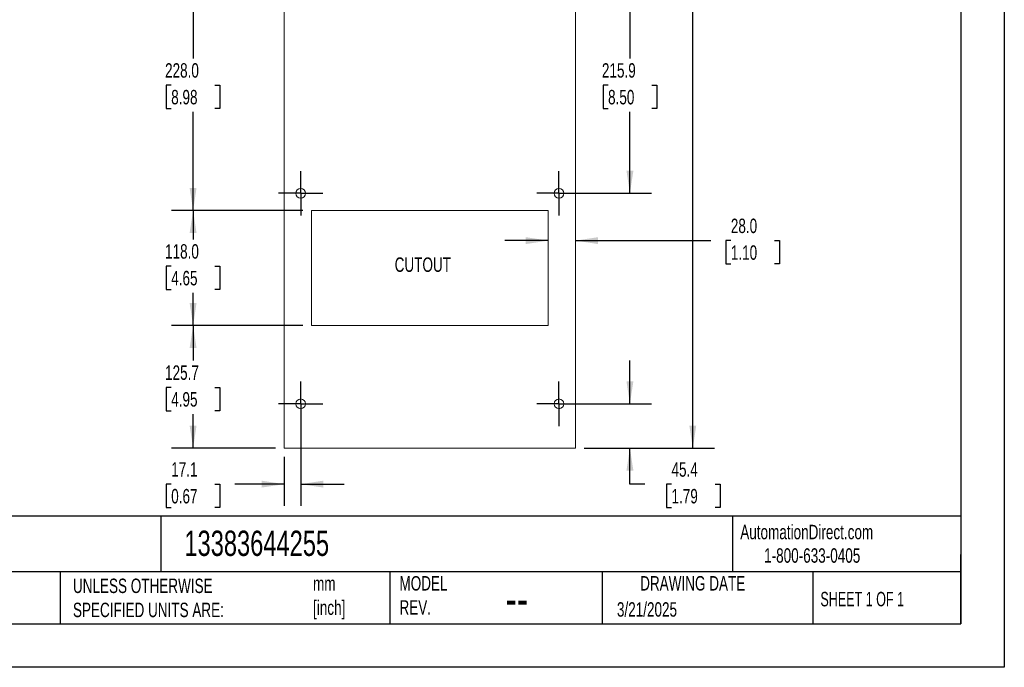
# Model space of a CAD drawing. Header units: millimetres. Extents: x 0 to 1956, y 0 to 1511.
# Tile 3 of 10: x 945 to 1956, y 0 to 664. Entities that reach past the tile are written whole.
import ezdxf

# ---------------------------------------------------------------- set-up
doc = ezdxf.new("R2010")
doc.units = ezdxf.units.MM
doc.header["$LTSCALE"] = 7
doc.linetypes.add('CENTERX2', pattern=[20.32, 12.7, -2.54, 2.54, -2.54])
doc.layers.add('CENTER', color=40, linetype='CENTERX2')
doc.layers.add('DIMENSIONS', color=140, linetype='Continuous', lineweight=25)
doc.layers.add('TEXT', color=140, linetype='Continuous', lineweight=25)
doc.styles.add('SLDTEXTSTYLE0', font='TXT', dxfattribs={"width": 0.7})
doc.styles.add('SLDTEXTSTYLE1', font='TXT', dxfattribs={"width": 0.65})
doc.dimstyles.new('SLDDIMSTYLE0', dxfattribs={"dimtxt": 15.106055, "dimasz": 23.114, "dimexe": 0, "dimexo": 0.0625, "dimgap": 3.776514, "dimtad": 0, "dimtih": 1, "dimtoh": 1, "dimdec": 1, "dimrnd": 1e-09, "dimzin": 4, "dimdsep": 46, "dimtxsty": 'SLDTEXTSTYLE0', "dimsah": 1, "dimcen": 0.09, "dimadec": 0, "dimazin": 1, "dimtfac": 1, "dimtdec": 1, "dimtmove": 0, "dimatfit": 0, "dimfxl": 0, "dimfrac": 2, "dimtolj": 1, "dimtzin": 12, "dimarcsym": 0})
doc.dimstyles.new('SLDDIMSTYLE1', dxfattribs={"dimtxt": 15.106055, "dimasz": 23.114, "dimexe": 0, "dimexo": 0.0625, "dimgap": 3.776514, "dimtad": 0, "dimtih": 1, "dimtoh": 1, "dimdec": 1, "dimrnd": 1e-09, "dimzin": 12, "dimdsep": 46, "dimtxsty": 'SLDTEXTSTYLE0', "dimsah": 1, "dimcen": 0.09, "dimadec": 0, "dimazin": 3, "dimtfac": 1, "dimtdec": 1, "dimtofl": 0, "dimtmove": 0, "dimatfit": 3, "dimfxl": 0, "dimfrac": 2, "dimtolj": 1, "dimtzin": 12, "dimarcsym": 0})
doc.dimstyles.new('SLDDIMSTYLE3', dxfattribs={"dimtxt": 15.106055, "dimasz": 23.114, "dimexe": 0, "dimexo": 0.0625, "dimgap": 3.776514, "dimtad": 0, "dimtih": 1, "dimtoh": 1, "dimdec": 1, "dimrnd": 1e-09, "dimzin": 4, "dimdsep": 46, "dimtxsty": 'SLDTEXTSTYLE0', "dimsah": 1, "dimcen": 0.09, "dimadec": 0, "dimazin": 1, "dimtfac": 1, "dimtdec": 1, "dimtofl": 0, "dimtmove": 0, "dimatfit": 3, "dimfxl": 0, "dimfrac": 2, "dimtolj": 1, "dimtzin": 12, "dimarcsym": 0})
doc.dimstyles.new('SLDDIMSTYLE4', dxfattribs={"dimtxt": 15.106055, "dimasz": 23.114, "dimexe": 0, "dimexo": 0.0625, "dimgap": 3.776514, "dimtad": 0, "dimtih": 1, "dimtoh": 1, "dimdec": 1, "dimrnd": 1e-09, "dimzin": 12, "dimdsep": 46, "dimtxsty": 'SLDTEXTSTYLE0', "dimsah": 1, "dimcen": 0.09, "dimadec": 0, "dimazin": 3, "dimtfac": 1, "dimtdec": 1, "dimtmove": 0, "dimatfit": 0, "dimfxl": 0, "dimfrac": 2, "dimtolj": 1, "dimtzin": 12, "dimarcsym": 0})

# ---------------------------------------------------------------- blocks, each defined once
blk = doc.blocks.new('_D')
at = {"layer": 'DIMENSIONS'}
for p, q in [((1487.9, 437.6), (1443.4, 437.6)), ((1515.9, 437.6), (1654.7, 437.6)), ((1675.2, 437.6), (1670.1, 437.6)), ((1670.1, 437.6), (1670.1, 413.6)), ((1720.1, 437.6), (1725.1, 437.6)), ((1725.1, 437.6), (1725.1, 413.6)), ((1670.1, 413.6), (1675.2, 413.6)), ((1725.1, 413.6), (1720.1, 413.6))]:
    blk.add_line(p, q, dxfattribs=at)
for points in [[(1487.9, 437.6), (1464.7, 441.1), (1464.7, 434)], [(1515.9, 437.6), (1539, 434), (1539, 441.1)]]:
    blk.add_solid(points, dxfattribs=at)
at = {"layer": 'DIMENSIONS', "char_height": 14.82, "attachment_point": 1, "style": 'SLDTEXTSTYLE0'}
for s, insert in [('28.0', (1675.2, 460.1)), ('1.10', (1675.2, 432.7))]:
    blk.add_mtext(s, dxfattribs=dict(at, insert=insert))
blk = doc.blocks.new('_D_1')
at = {"layer": 'DIMENSIONS'}
for p, q in [((1507.7, 702), (1593.8, 702)), ((1571.6, 702), (1571.6, 624.4)), ((1549.2, 597), (1544.1, 597)), ((1544.1, 597), (1544.1, 573)), ((1594.1, 597), (1599.1, 597)), ((1599.1, 597), (1599.1, 573)), ((1544.1, 573), (1549.2, 573)), ((1571.6, 486.1), (1571.6, 569.6)), ((1599.1, 573), (1594.1, 573)), ((1507.7, 486.1), (1593.8, 486.1))]:
    blk.add_line(p, q, dxfattribs=at)
for points in [[(1571.6, 702), (1568.1, 678.9), (1575.2, 678.9)], [(1571.6, 486.1), (1575.2, 509.2), (1568.1, 509.2)]]:
    blk.add_solid(points, dxfattribs=at)
at = {"layer": 'DIMENSIONS', "char_height": 14.82, "attachment_point": 1, "style": 'SLDTEXTSTYLE0'}
for s, insert in [('215.9', (1542.9, 619.5)), ('8.50', (1549.2, 592.1))]:
    blk.add_mtext(s, dxfattribs=dict(at, insert=insert))
blk = doc.blocks.new('_D_8')
at = {"layer": 'DIMENSIONS'}
for p, q in [((1524.8, 1155.7), (1658.4, 1155.7)), ((1636.2, 1155.7), (1636.2, 735.5)), ((1607.5, 708.1), (1602.4, 708.1)), ((1602.4, 708.1), (1602.4, 684.1)), ((1664.9, 708.1), (1670, 708.1)), ((1670, 708.1), (1670, 684.1)), ((1602.4, 684.1), (1607.5, 684.1)), ((1636.2, 224.8), (1636.2, 680.7)), ((1670, 684.1), (1664.9, 684.1)), ((1524.8, 224.8), (1658.4, 224.8))]:
    blk.add_line(p, q, dxfattribs=at)
for points in [[(1636.2, 1155.7), (1632.6, 1132.6), (1639.7, 1132.6)], [(1636.2, 224.8), (1639.7, 247.9), (1632.6, 247.9)]]:
    blk.add_solid(points, dxfattribs=at)
at = {"layer": 'DIMENSIONS', "char_height": 14.82, "attachment_point": 1, "style": 'SLDTEXTSTYLE0'}
for s, insert in [('930.9', (1607.5, 730.6)), ('36.65', (1607.5, 703.2))]:
    blk.add_mtext(s, dxfattribs=dict(at, insert=insert))
blk = doc.blocks.new('_D_9')
at = {"layer": 'DIMENSIONS'}
for p, q in [((1236, 350.5), (1101.1, 350.5)), ((1123.4, 350.5), (1123.4, 314.5)), ((1100.9, 287.1), (1095.8, 287.1)), ((1095.8, 287.1), (1095.8, 263.1)), ((1145.8, 287.1), (1150.9, 287.1)), ((1150.9, 287.1), (1150.9, 263.1)), ((1095.8, 263.1), (1100.9, 263.1)), ((1150.9, 263.1), (1145.8, 263.1)), ((1123.4, 224.8), (1123.4, 259.7)), ((1207.9, 224.8), (1101.1, 224.8))]:
    blk.add_line(p, q, dxfattribs=at)
for points in [[(1123.4, 350.5), (1119.8, 327.4), (1126.9, 327.4)], [(1123.4, 224.8), (1126.9, 247.9), (1119.8, 247.9)]]:
    blk.add_solid(points, dxfattribs=at)
at = {"layer": 'DIMENSIONS', "char_height": 14.82, "attachment_point": 1, "style": 'SLDTEXTSTYLE0'}
for s, insert in [('125.7', (1094.6, 309.6)), ('4.95', (1100.9, 282.2))]:
    blk.add_mtext(s, dxfattribs=dict(at, insert=insert))
blk = doc.blocks.new('_D_10')
at = {"layer": 'DIMENSIONS'}
for p, q in [((1236, 468.5), (1101.1, 468.5)), ((1123.4, 468.5), (1123.4, 438.8)), ((1100.9, 411.5), (1095.8, 411.5)), ((1095.8, 411.5), (1095.8, 387.4)), ((1145.8, 411.5), (1150.9, 411.5)), ((1150.9, 411.5), (1150.9, 387.4)), ((1095.8, 387.4), (1100.9, 387.4)), ((1123.4, 350.5), (1123.4, 384.1)), ((1150.9, 387.4), (1145.8, 387.4)), ((1236, 350.5), (1101.1, 350.5))]:
    blk.add_line(p, q, dxfattribs=at)
for points in [[(1123.4, 468.5), (1119.8, 445.4), (1126.9, 445.4)], [(1123.4, 350.5), (1126.9, 373.6), (1119.8, 373.6)]]:
    blk.add_solid(points, dxfattribs=at)
at = {"layer": 'DIMENSIONS', "char_height": 14.82, "attachment_point": 1, "style": 'SLDTEXTSTYLE0'}
for s, insert in [('118.0', (1094.6, 433.9)), ('4.65', (1100.9, 406.5))]:
    blk.add_mtext(s, dxfattribs=dict(at, insert=insert))
blk = doc.blocks.new('_D_11')
at = {"layer": 'DIMENSIONS'}
for p, q in [((1236, 696.5), (1101.1, 696.5)), ((1123.4, 696.5), (1123.4, 624.4)), ((1100.9, 597), (1095.8, 597)), ((1095.8, 597), (1095.8, 573)), ((1145.8, 597), (1150.9, 597)), ((1150.9, 597), (1150.9, 573)), ((1095.8, 573), (1100.9, 573)), ((1123.4, 468.5), (1123.4, 569.6)), ((1150.9, 573), (1145.8, 573)), ((1236, 468.5), (1101.1, 468.5))]:
    blk.add_line(p, q, dxfattribs=at)
for points in [[(1123.4, 696.5), (1119.8, 673.4), (1126.9, 673.4)], [(1123.4, 468.5), (1126.9, 491.6), (1119.8, 491.6)]]:
    blk.add_solid(points, dxfattribs=at)
at = {"layer": 'DIMENSIONS', "char_height": 14.82, "attachment_point": 1, "style": 'SLDTEXTSTYLE0'}
for s, insert in [('228.0', (1094.6, 619.5)), ('8.98', (1100.9, 592.1))]:
    blk.add_mtext(s, dxfattribs=dict(at, insert=insert))
blk = doc.blocks.new('_D_14')
at = {"layer": 'DIMENSIONS'}
for p, q in [((1571.6, 270.2), (1571.6, 314.6)), ((1507.7, 270.2), (1593.8, 270.2)), ((1524.8, 224.8), (1593.8, 224.8)), ((1571.6, 187.8), (1571.6, 224.8)), ((1587.1, 187.8), (1571.6, 187.8)), ((1614.3, 187.8), (1609.3, 187.8)), ((1609.3, 187.8), (1609.3, 163.8)), ((1659.2, 187.8), (1664.3, 187.8)), ((1664.3, 187.8), (1664.3, 163.8)), ((1609.3, 163.8), (1614.3, 163.8)), ((1664.3, 163.8), (1659.2, 163.8))]:
    blk.add_line(p, q, dxfattribs=at)
for points in [[(1571.6, 270.2), (1575.2, 293.3), (1568.1, 293.3)], [(1571.6, 224.8), (1568.1, 201.7), (1575.2, 201.7)]]:
    blk.add_solid(points, dxfattribs=at)
at = {"layer": 'DIMENSIONS', "char_height": 14.82, "attachment_point": 1, "style": 'SLDTEXTSTYLE0'}
for s, insert in [('45.4', (1614.3, 210.3)), ('1.79', (1614.3, 182.9))]:
    blk.add_mtext(s, dxfattribs=dict(at, insert=insert))
blk = doc.blocks.new('_D_15')
at = {"layer": 'DIMENSIONS'}
for p, q in [((1233.9, 261.3), (1233.9, 165.6)), ((1216.8, 215.9), (1216.8, 165.6)), ((1100.9, 187.8), (1095.8, 187.8)), ((1095.8, 187.8), (1095.8, 163.8)), ((1145.8, 187.8), (1150.9, 187.8)), ((1150.9, 187.8), (1150.9, 163.8)), ((1216.8, 187.8), (1166.3, 187.8)), ((1233.9, 187.8), (1278.3, 187.8)), ((1095.8, 163.8), (1100.9, 163.8)), ((1150.9, 163.8), (1145.8, 163.8))]:
    blk.add_line(p, q, dxfattribs=at)
for points in [[(1216.8, 187.8), (1193.6, 191.4), (1193.6, 184.3)], [(1233.9, 187.8), (1257, 184.3), (1257, 191.4)]]:
    blk.add_solid(points, dxfattribs=at)
at = {"layer": 'DIMENSIONS', "char_height": 14.82, "attachment_point": 1, "style": 'SLDTEXTSTYLE0'}
for s, insert in [('17.1', (1100.9, 210.3)), ('0.67', (1100.9, 182.9))]:
    blk.add_mtext(s, dxfattribs=dict(at, insert=insert))
blk = doc.blocks.new('SW_CENTERMARKSYMBOL_6')
at = {"layer": 'CENTER', "color": 0}
for p, q in [((0, 17.78), (0, 22.78)), ((0, 0), (0, 17.78)), ((-17.78, 0), (-22.78, 0)), ((0, 0), (-17.78, 0)), ((0, 0), (0, -17.78)), ((0, 0), (17.78, 0)), ((17.78, 0), (22.78, 0)), ((0, -17.78), (0, -22.78))]:
    blk.add_line(p, q, dxfattribs=at)
blk = doc.blocks.new('SW_CENTERMARKSYMBOL_7')
at = {"layer": 'CENTER', "color": 0}
for p, q in [((0, 17.78), (0, 22.78)), ((0, 0), (0, 17.78)), ((-17.78, 0), (-22.78, 0)), ((0, 0), (-17.78, 0)), ((0, 0), (0, -17.78)), ((0, 0), (17.78, 0)), ((17.78, 0), (22.78, 0)), ((0, -17.78), (0, -22.78))]:
    blk.add_line(p, q, dxfattribs=at)
blk = doc.blocks.new('SW_CENTERMARKSYMBOL_8')
at = {"layer": 'CENTER', "color": 0}
for p, q in [((0, 17.78), (0, 22.78)), ((0, 0), (0, 17.78)), ((-17.78, 0), (-22.78, 0)), ((0, 0), (-17.78, 0)), ((0, 0), (0, -17.78)), ((0, 0), (17.78, 0)), ((17.78, 0), (22.78, 0)), ((0, -17.78), (0, -22.78))]:
    blk.add_line(p, q, dxfattribs=at)
blk = doc.blocks.new('SW_CENTERMARKSYMBOL_9')
at = {"layer": 'CENTER', "color": 0}
for p, q in [((0, 17.78), (0, 22.78)), ((0, 0), (0, 17.78)), ((-17.78, 0), (-22.78, 0)), ((0, 0), (-17.78, 0)), ((0, 0), (0, -17.78)), ((0, 0), (17.78, 0)), ((17.78, 0), (22.78, 0)), ((0, -17.78), (0, -22.78))]:
    blk.add_line(p, q, dxfattribs=at)

msp = doc.modelspace()

# ---------------------------------------------------------------- linework, layer by layer
at = {"color": 7, "linetype": 'Continuous'}
for p, q in [((1955.82, 1511.32), (1955.82, 0.02)), ((1955.82, 0.02), (0.02, 0.02))]:
    msp.add_line(p, q, dxfattribs=at)
at = {"color": 7, "linetype": 'Continuous', "lineweight": 18}
for p, q in [((1216.76, 224.79), (1216.76, 1155.69)), ((1515.86, 224.79), (1515.86, 1155.69)), ((1244.86, 468.49), (1487.86, 468.49)), ((1244.86, 350.49), (1244.86, 468.49)), ((1487.86, 350.49), (1487.86, 468.49)), ((1244.86, 350.49), (1487.86, 350.49)), ((1216.76, 224.79), (1515.86, 224.79))]:
    msp.add_line(p, q, dxfattribs=at)
for centre in [(1233.86, 486.09), (1498.76, 486.09), (1233.86, 270.19), (1498.76, 270.19)]:
    msp.add_circle(centre, 5, dxfattribs=at)
at = {"layer": 'TEXT'}
for p, q in [((1911.35, 1466.85), (1911.35, 44.45)), ((1911.35, 154.88), (44.45, 154.88)), ((1090.31, 154.88), (1090.31, 97.79)), ((1677.03, 154.88), (1677.03, 97.79)), ((1911.35, 44.45), (1911.35, 115.57)), ((1911.35, 97.79), (44.45, 97.79)), ((986.98, 97.79), (986.98, 44.45)), ((1325.1, 97.79), (1325.1, 44.45)), ((1543.26, 97.79), (1543.26, 44.45)), ((1759.44, 97.79), (1759.44, 44.45)), ((44.45, 44.45), (1911.35, 44.45))]:
    msp.add_line(p, q, dxfattribs=at)

# ---------------------------------------------------------------- block references
at = {"layer": 'CENTER'}
for name, p in [('SW_CENTERMARKSYMBOL_7', (1233.86, 486.09)), ('SW_CENTERMARKSYMBOL_6', (1498.76, 486.09)), ('SW_CENTERMARKSYMBOL_8', (1233.86, 270.19)), ('SW_CENTERMARKSYMBOL_9', (1498.76, 270.19))]:
    msp.add_blockref(name, p, dxfattribs=at)

# ---------------------------------------------------------------- texts
at = {"color": 179, "linetype": 'Continuous', "lineweight": 18, "char_height": 14.8167, "attachment_point": 1, "style": 'SLDTEXTSTYLE0'}
for s, insert in [('AutomationDirect.com', (1684.86, 146.14)), ('1-800-633-0405', (1709.34, 122.06))]:
    msp.add_mtext(s, dxfattribs=dict(at, insert=insert))
at = {"layer": 'DIMENSIONS', "insert": (1330.23, 420.33), "char_height": 14.817, "attachment_point": 1, "style": 'SLDTEXTSTYLE0'}
msp.add_mtext('CUTOUT', dxfattribs=at)
at = {"layer": 'TEXT'}
for s, insert, char_height, attachment_point, style in [('13383644255', (1114.45, 140.16), 25.9292, 1, 'SLDTEXTSTYLE0'), ('UNLESS OTHERWISE ^JSPECIFIED UNITS ARE:', (1000.08, 90.98), 14.8167, 1, 'SLDTEXTSTYLE0'), ('MODEL ^JREV.', (1335.14, 93.55), 14.8167, 1, 'SLDTEXTSTYLE0'), ('DRAWING DATE', (1636.08, 93.55), 14.8167, 2, 'SLDTEXTSTYLE0'), ('mm^J[inch]', (1246.45, 93.3), 14.817, 1, 'SLDTEXTSTYLE0'), ('SHEET 1 OF 1', (1767.09, 77.36), 14.8167, 1, 'SLDTEXTSTYLE1'), ('--', (1444.09, 89.14), 37.042, 1, 'SLDTEXTSTYLE0'), ('3/21/2025', (1558.29, 66.76), 14.817, 1, 'SLDTEXTSTYLE0')]:
    msp.add_mtext(s, dxfattribs=dict(at, insert=insert, char_height=char_height, attachment_point=attachment_point, style=style))

# ---------------------------------------------------------------- dimensions: what is measured, and where the dimension line sits
at = {"layer": 'DIMENSIONS'}
for base, p1, p2, dimstyle, picture, middle in [((1636.19, 1155.69), (1515.86, 224.79), (1515.86, 1155.69), 'SLDDIMSTYLE1', '_D_8', (1636.19, 708.08)), ((1571.61, 701.99), (1498.76, 486.09), (1498.76, 701.99), 'SLDDIMSTYLE1', '_D_1', (1571.61, 597.03)), ((1123.36, 696.49), (1244.86, 468.49), (1244.86, 696.49), 'SLDDIMSTYLE3', '_D_11', (1123.36, 597.03)), ((1123.36, 468.49), (1244.86, 350.49), (1244.86, 468.49), 'SLDDIMSTYLE3', '_D_10', (1123.36, 411.46)), ((1123.36, 350.49), (1216.76, 224.79), (1244.86, 350.49), 'SLDDIMSTYLE1', '_D_9', (1123.36, 287.07)), ((1571.61, 224.79), (1498.76, 270.19), (1515.86, 224.79), 'SLDDIMSTYLE4', '_D_14', (1571.61, 187.83))]:
    dim = msp.add_linear_dim(base=base, p1=p1, p2=p2, angle=90, dimstyle=dimstyle, dxfattribs=at)
    dim.commit()
    dim.dimension.update_dxf_attribs({"geometry": picture, "text_midpoint": middle, "dimtype": 160})
for base, p1, p2, dimstyle, picture, middle in [((1515.86, 437.58), (1487.86, 468.49), (1515.86, 224.79), 'SLDDIMSTYLE0', '_D', (1697.61, 437.58)), ((1216.76, 187.83), (1233.86, 270.19), (1216.76, 224.79), 'SLDDIMSTYLE4', '_D_15', (1123.36, 187.83))]:
    dim = msp.add_linear_dim(base=base, p1=p1, p2=p2, dimstyle=dimstyle, dxfattribs=at)
    dim.commit()
    dim.dimension.update_dxf_attribs({"geometry": picture, "text_midpoint": middle, "dimtype": 160})

doc.saveas('drawing.dxf')
